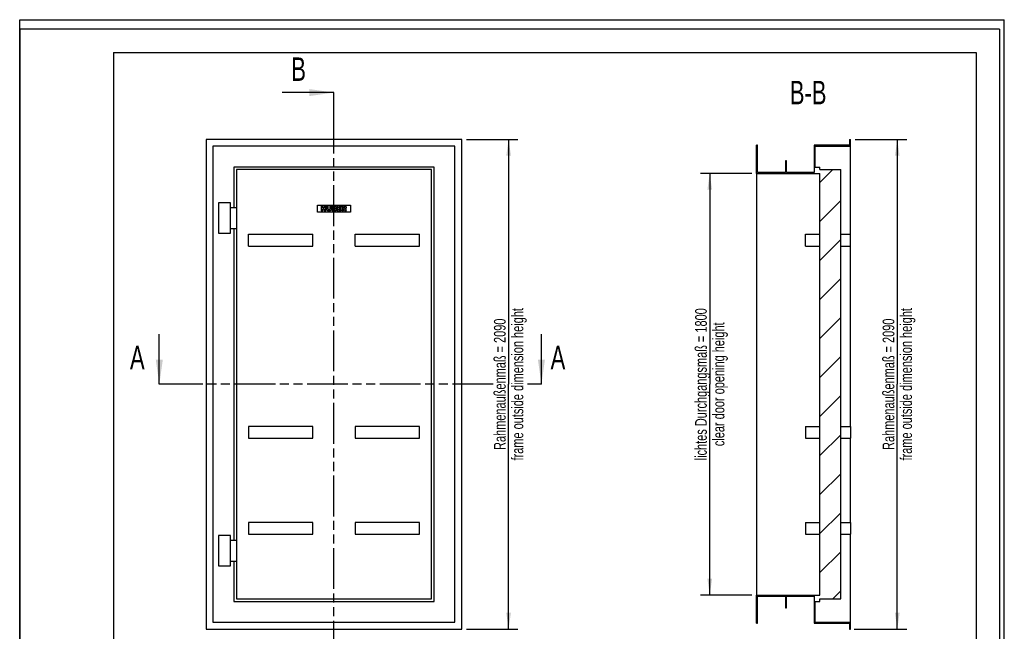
# Model space of a CAD drawing. Header units: millimetres. Extents: x 0 to 4200, y 0 to 5940.
# Tile 2 of 2: x 0 to 4200, y 3329 to 5940. Entities that reach past the tile are written whole.
import ezdxf

# ---------------------------------------------------------------- set-up
doc = ezdxf.new("R2010")
doc.units = ezdxf.units.MM
doc.header["$LTSCALE"] = 387.2
doc.linetypes.add('PHANTOM', pattern=[0.8, 0.45, -0.05, 0.1, -0.05, 0.1, -0.05])
doc.layers.get('0').update_dxf_attribs({"linetype": 'CONTINUOUS'})
for name, color, linetype in [('050_DIMENSIONING', 7, 'CONTINUOUS'), ('053_NOTES', 7, 'CONTINUOUS'), ('_KURVEN', 7, 'CONTINUOUS'), ('HATCHING_BL0', 7, 'CONTINUOUS'), ('HATCHING_BL1', 7, 'CONTINUOUS')]:
    doc.layers.add(name, color=color, linetype=linetype)
doc.styles.get("Standard").update_dxf_attribs({"font": 'txt', "width": 0.7})
doc.dimstyles.new('DIMSTYLE_1', dxfattribs={"dimtxt": 50, "dimasz": 70, "dimexe": 2, "dimexo": 1, "dimtad": 1, "dimtxsty": 'Standard', "dimblk": '_FILLED', "dimblk1": '_FILLED', "dimblk2": '_FILLED', "dimcen": 0.09, "dimazin": 2, "dimtp": 2, "dimtm": 2, "dimtfac": 1, "dimtofl": 0, "dimtmove": 0, "dimatfit": 3, "dimldrblk": '_FILLED', "dimfxl": 1, "dimtolj": 1, "dimarcsym": 0})
doc.dimstyles.new('DIMSTYLE_2', dxfattribs={"dimtxt": 50, "dimasz": 70, "dimexe": 2, "dimexo": 1, "dimtad": 1, "dimtxsty": 'Standard', "dimblk": '_FILLED', "dimblk1": '_FILLED', "dimblk2": '_FILLED', "dimcen": 0.09, "dimazin": 2, "dimtp": 1.2, "dimtm": 1.2, "dimtfac": 1, "dimtofl": 0, "dimtmove": 0, "dimatfit": 3, "dimldrblk": '_FILLED', "dimfxl": 1, "dimtolj": 1, "dimarcsym": 0})
doc.dimstyles.get("Standard").update_dxf_attribs({"dimtxt": 50, "dimasz": 70, "dimexe": 2, "dimexo": 1, "dimtad": 1, "dimtxsty": 'Standard', "dimblk": '_FILLED', "dimblk1": '_FILLED', "dimblk2": '_FILLED', "dimcen": 0.09, "dimazin": 2, "dimtol": 1, "dimtp": 0.01, "dimtm": 0.01, "dimtfac": 1, "dimtofl": 0, "dimtmove": 0, "dimatfit": 3, "dimldrblk": '_FILLED', "dimfxl": 1, "dimtolj": 1, "dimarcsym": 0})

# ---------------------------------------------------------------- blocks, each defined once
blk = doc.blocks.new('_FILLED')
at = {"color": 0, "linetype": 'ByBlock'}
blk.add_solid([(0, 0), (-1, 0.143), (-1, -0.143)], dxfattribs=at)
blk = doc.blocks.new('*D2')
at = {"layer": '050_DIMENSIONING', "color": 2, "linetype": 'Continuous', "transparency": 16777216}
for p, q in [((3563.5, 5428.9), (3783.5, 5428.9)), ((3743.5, 5428.9), (3743.5, 4383.9)), ((3743.5, 3338.9), (3743.5, 4383.9)), ((3559.5, 3338.9), (3783.5, 3338.9))]:
    blk.add_line(p, q, dxfattribs=at)
at = {"layer": '050_DIMENSIONING', "color": 2, "linetype": 'Continuous', "transparency": 16777216, "xscale": 70, "yscale": 70, "zscale": 70}
for p, rotation in [((3743.5, 5428.9), 90), ((3743.5, 3338.9), 270)]:
    blk.add_blockref('_FILLED', p, dxfattribs=dict(at, rotation=rotation))
at = {"layer": '050_DIMENSIONING', "color": 2, "linetype": 'Continuous', "transparency": 16777216, "insert": (3681, 4383.9), "char_height": 50, "width": 1560.714, "attachment_point": 2, "rotation": 90, "line_spacing_factor": 0.9}
blk.add_mtext('Rahmenaußenmaß = 2090\\Pframe outside dimension height', dxfattribs=at)
blk = doc.blocks.new('*D3')
at = {"layer": '050_DIMENSIONING', "color": 2, "linetype": 'Continuous', "transparency": 16777216}
for p, q in [((3123.5, 5283.9), (2903.5, 5283.9)), ((2943.5, 5283.9), (2943.5, 4383.9)), ((2943.5, 3483.9), (2943.5, 4383.9)), ((3123.5, 3483.9), (2903.5, 3483.9))]:
    blk.add_line(p, q, dxfattribs=at)
at = {"layer": '050_DIMENSIONING', "color": 2, "linetype": 'Continuous', "transparency": 16777216, "xscale": 70, "yscale": 70, "zscale": 70}
for p, rotation in [((2943.5, 5283.9), 90), ((2943.5, 3483.9), 270)]:
    blk.add_blockref('_FILLED', p, dxfattribs=dict(at, rotation=rotation))
at = {"layer": '050_DIMENSIONING', "color": 2, "linetype": 'Continuous', "transparency": 16777216, "insert": (2881, 4383.9), "char_height": 50, "width": 1493.571, "attachment_point": 2, "rotation": 90, "line_spacing_factor": 0.9}
blk.add_mtext('lichtes Durchgangsmaß = 1800\\Pclear door opening height', dxfattribs=at)
blk = doc.blocks.new('*D4')
at = {"layer": '050_DIMENSIONING', "color": 2, "linetype": 'Continuous', "transparency": 16777216}
for p, q in [((1905.5, 5428.9), (2125.5, 5428.9)), ((2085.5, 5428.9), (2085.5, 4383.9)), ((2085.5, 3338.9), (2085.5, 4383.9)), ((1905.5, 3338.9), (2125.5, 3338.9))]:
    blk.add_line(p, q, dxfattribs=at)
at = {"layer": '050_DIMENSIONING', "color": 2, "linetype": 'Continuous', "transparency": 16777216, "xscale": 70, "yscale": 70, "zscale": 70}
for p, rotation in [((2085.5, 5428.9), 90), ((2085.5, 3338.9), 270)]:
    blk.add_blockref('_FILLED', p, dxfattribs=dict(at, rotation=rotation))
at = {"layer": '050_DIMENSIONING', "color": 2, "linetype": 'Continuous', "transparency": 16777216, "insert": (2023, 4383.9), "char_height": 50, "width": 1560.714, "attachment_point": 2, "rotation": 90, "line_spacing_factor": 0.9}
blk.add_mtext('Rahmenaußenmaß = 2090\\Pframe outside dimension height', dxfattribs=at)
blk = doc.blocks.new('XSEC_FILLED')
at = {"color": 0, "linetype": 'ByBlock'}
blk.add_solid([(0, 0), (-1, 0.143), (-1, -0.143)], dxfattribs=at)
blk = doc.blocks.new('HATCHING_BL0', base_point=(1229.9, 4313.9))
at = {"layer": 'HATCHING_BL0', "color": 7, "linetype": 'PHANTOM'}
for p, q in [((1340.5, 5528.9), (1340.5, 5628.9)), ((1340.5, 3200.5), (1340.5, 5528.9)), ((1340.5, 2998.9), (1340.5, 3051.1))]:
    blk.add_line(p, q, dxfattribs=at)
at = {"layer": 'HATCHING_BL0', "color": 7, "linetype": 'Continuous', "char_height": 100, "width": 117.857, "attachment_point": 1, "line_spacing_factor": 0.9}
for insert in [(1158.6, 5778.9), (1158.6, 2948.9)]:
    blk.add_mtext('B', dxfattribs=dict(at, insert=insert))
at = {"layer": 'HATCHING_BL0', "color": 7, "linetype": 'Continuous'}
for points in [[(1340.5, 5628.9), (1119.4, 5628.9)], [(1340.5, 2998.9), (1119.4, 2998.9)]]:
    blk.add_leader(points, dimstyle='Standard', override={"dimasz": 105, "dimtad": 0, "dimldrblk": 'XSEC_FILLED'}, dxfattribs=at)
blk = doc.blocks.new('HATCHING_BL1', base_point=(1410.5, 4491))
at = {"layer": 'HATCHING_BL1', "color": 7, "linetype": 'PHANTOM'}
for p, q in [((695.5, 4383.9), (595.5, 4383.9)), ((2019.9, 4383.9), (695.5, 4383.9)), ((2225.5, 4383.9), (2166.7, 4383.9))]:
    blk.add_line(p, q, dxfattribs=at)
at = {"layer": 'HATCHING_BL1', "color": 7, "linetype": 'Continuous', "char_height": 100, "width": 128.571, "attachment_point": 1, "line_spacing_factor": 0.9}
for insert in [(470.5, 4548.1), (2264.8, 4548.1)]:
    blk.add_mtext('A', dxfattribs=dict(at, insert=insert))
at = {"layer": 'HATCHING_BL1', "color": 7, "linetype": 'Continuous'}
for points in [[(595.5, 4383.9), (595.5, 4598.1)], [(2225.5, 4383.9), (2225.5, 4598.1)]]:
    blk.add_leader(points, dimstyle='Standard', override={"dimasz": 105, "dimtad": 0, "dimldrblk": 'XSEC_FILLED'}, dxfattribs=at)

msp = doc.modelspace()

# ---------------------------------------------------------------- hatches: boundary and pattern name
at = {"linetype": 'Continuous'}
h = msp.add_hatch(dxfattribs=at)
h.set_pattern_fill('B', color=2, scale=117.760475, angle=45, style=0, pattern_type=0)
h.set_pattern_definition([(45, (0, 0), (-83.2692, 83.2692), [])])
edge = h.paths.add_edge_path()
edge.add_line((3413.518, 3483.875), (3413.518, 5283.875))
edge.add_line((3143.518, 5283.875), (3413.518, 5283.875))
edge.add_line((3143.518, 5283.875), (3143.518, 5403.875))
edge.add_line((3147.518, 5403.875), (3143.518, 5403.875))
edge.add_line((3147.518, 5287.875), (3147.518, 5403.875))
edge.add_line((3266.518, 5287.875), (3147.518, 5287.875))
edge.add_line((3266.518, 5337.875), (3266.518, 5287.875))
edge.add_line((3270.518, 5337.875), (3266.518, 5337.875))
edge.add_line((3270.518, 5287.875), (3270.518, 5337.875))
edge.add_line((3389.518, 5287.875), (3270.518, 5287.875))
edge.add_line((3389.518, 5403.875), (3389.518, 5287.875))
edge.add_line((3539.518, 5403.875), (3389.518, 5403.875))
edge.add_line((3539.518, 5428.875), (3539.518, 5403.875))
edge.add_line((3539.518, 5428.875), (3543.518, 5428.875))
edge.add_line((3543.518, 5399.875), (3543.518, 5428.875))
edge.add_line((3393.518, 5399.875), (3543.518, 5399.875))
edge.add_line((3393.518, 5310.875), (3393.518, 5399.875))
edge.add_line((3393.518, 5310.875), (3413.518, 5310.875))
edge.add_line((3413.518, 5299.875), (3413.518, 5310.875))
edge.add_line((3413.518, 5299.875), (3502.518, 5299.875))
edge.add_line((3502.518, 3467.875), (3502.518, 5299.875))
edge.add_line((3413.518, 3467.875), (3502.518, 3467.875))
edge.add_line((3413.518, 3456.875), (3413.518, 3467.875))
edge.add_line((3393.518, 3456.875), (3413.518, 3456.875))
edge.add_line((3393.518, 3367.875), (3393.518, 3456.875))
edge.add_line((3393.518, 3367.875), (3543.518, 3367.875))
edge.add_line((3543.518, 3338.875), (3543.518, 3367.875))
edge.add_line((3539.518, 3338.875), (3543.518, 3338.875))
edge.add_line((3539.518, 3363.875), (3539.518, 3338.875))
edge.add_line((3389.518, 3363.875), (3539.518, 3363.875))
edge.add_line((3389.518, 3479.875), (3389.518, 3363.875))
edge.add_line((3270.518, 3479.875), (3389.518, 3479.875))
edge.add_line((3270.518, 3429.875), (3270.518, 3479.875))
edge.add_line((3266.518, 3429.875), (3270.518, 3429.875))
edge.add_line((3266.518, 3479.875), (3266.518, 3429.875))
edge.add_line((3147.518, 3479.875), (3266.518, 3479.875))
edge.add_line((3147.518, 3363.875), (3147.518, 3479.875))
edge.add_line((3143.518, 3363.875), (3147.518, 3363.875))
edge.add_line((3143.518, 3363.875), (3143.518, 3483.875))
edge.add_line((3143.518, 3483.875), (3413.518, 3483.875))

# ---------------------------------------------------------------- linework, layer by layer
at = {"color": 7, "linetype": 'Continuous'}
for p, q in [((0, 5940), (4200, 5940)), ((0, 0), (0, 5940)), ((0, 5940), (4200, 5940)), ((0, 0), (0, 5940)), ((4200, 0), (4200, 5940)), ((4200, 0), (4200, 5940)), ((795.529, 5428.875), (795.529, 3338.875)), ((1885.529, 5428.875), (795.529, 5428.875)), ((1885.529, 3338.875), (1885.529, 5428.875)), ((3539.518, 5428.875), (3543.518, 5428.875)), ((3539.518, 5428.875), (3539.518, 5403.875)), ((3543.518, 5399.875), (3543.518, 5428.875)), ((824.529, 5399.875), (824.529, 3367.875)), ((1856.529, 5399.875), (824.529, 5399.875)), ((1856.529, 3367.875), (1856.529, 5399.875)), ((3143.518, 5283.875), (3143.518, 5403.875)), ((3147.518, 5403.875), (3143.518, 5403.875)), ((3147.518, 5287.875), (3147.518, 5403.875)), ((3539.518, 5403.875), (3389.518, 5403.875)), ((3389.518, 5403.875), (3389.518, 5287.875)), ((3393.518, 5399.875), (3543.518, 5399.875)), ((3393.518, 5310.875), (3393.518, 5399.875)), ((3543.518, 5023.875), (3543.518, 5399.875)), ((3266.518, 5337.875), (3266.518, 5287.875)), ((3270.518, 5337.875), (3266.518, 5337.875)), ((3270.518, 5287.875), (3270.518, 5337.875)), ((1767.529, 5310.875), (913.529, 5310.875)), ((913.529, 5310.875), (913.529, 5138.875)), ((1756.529, 5299.875), (924.529, 5299.875)), ((924.529, 5299.875), (924.529, 3467.875)), ((1756.529, 3467.875), (1756.529, 5299.875)), ((1767.529, 3456.875), (1767.529, 5310.875)), ((3393.518, 5310.875), (3413.518, 5310.875)), ((3413.518, 5299.875), (3413.518, 5310.875)), ((3413.518, 5299.875), (3502.518, 5299.875)), ((3502.518, 3467.875), (3502.518, 5299.875)), ((3143.518, 5283.875), (3143.518, 3483.875)), ((3143.518, 5283.875), (3413.518, 5283.875)), ((3266.518, 5287.875), (3147.518, 5287.875)), ((3389.518, 5287.875), (3270.518, 5287.875)), ((3413.518, 3483.875), (3413.518, 5283.875)), ((898.529, 5158.875), (848.529, 5158.875)), ((848.529, 5158.875), (848.529, 5028.875)), ((898.529, 5028.875), (898.529, 5158.875)), ((898.529, 5138.875), (924.529, 5138.875)), ((898.529, 5048.875), (924.529, 5048.875)), ((913.529, 5048.875), (913.529, 3718.875)), ((848.529, 5028.875), (898.529, 5028.875)), ((975.529, 4973.875), (975.529, 5023.875)), ((975.529, 5023.875), (1250.529, 5023.875)), ((1250.529, 4973.875), (1250.529, 5023.875)), ((1430.529, 4973.875), (1430.529, 5023.875)), ((1430.529, 5023.875), (1705.529, 5023.875)), ((1705.529, 4973.875), (1705.529, 5023.875)), ((3352.518, 5023.875), (3413.518, 5023.875)), ((3352.518, 4973.875), (3352.518, 5023.875)), ((3502.518, 5023.875), (3543.518, 5023.875)), ((3543.518, 4973.875), (3543.518, 5023.875)), ((975.529, 4973.875), (1250.529, 4973.875)), ((1430.529, 4973.875), (1705.529, 4973.875)), ((3352.518, 4973.875), (3413.518, 4973.875)), ((3502.518, 4973.875), (3543.518, 4973.875)), ((3543.518, 4203.875), (3543.518, 4973.875)), ((975.529, 4203.875), (975.529, 4153.875)), ((1250.529, 4203.875), (975.529, 4203.875)), ((1250.529, 4153.875), (1250.529, 4203.875)), ((1705.529, 4203.875), (1430.529, 4203.875)), ((1430.529, 4203.875), (1430.529, 4153.875)), ((1705.529, 4153.875), (1705.529, 4203.875)), ((3352.518, 4203.875), (3352.518, 4153.875)), ((3352.518, 4203.875), (3413.518, 4203.875)), ((3502.518, 4203.875), (3543.518, 4203.875)), ((3543.518, 4203.875), (3543.518, 4153.875)), ((975.529, 4153.875), (1250.529, 4153.875)), ((1430.529, 4153.875), (1705.529, 4153.875)), ((3352.518, 4153.875), (3413.518, 4153.875)), ((3502.518, 4153.875), (3543.518, 4153.875)), ((3543.518, 3793.875), (3543.518, 4153.875)), ((975.529, 3793.875), (975.529, 3743.875)), ((1250.529, 3793.875), (975.529, 3793.875)), ((1250.529, 3743.875), (1250.529, 3793.875)), ((1705.529, 3793.875), (1430.529, 3793.875)), ((1430.529, 3793.875), (1430.529, 3743.875)), ((1705.529, 3743.875), (1705.529, 3793.875)), ((3352.518, 3793.875), (3352.518, 3743.875)), ((3352.518, 3793.875), (3413.518, 3793.875)), ((3502.518, 3793.875), (3543.518, 3793.875)), ((3543.518, 3793.875), (3543.518, 3743.875)), ((898.529, 3738.875), (848.529, 3738.875)), ((848.529, 3738.875), (848.529, 3608.875)), ((898.529, 3608.875), (898.529, 3738.875)), ((975.529, 3743.875), (1250.529, 3743.875)), ((1430.529, 3743.875), (1705.529, 3743.875)), ((3352.518, 3743.875), (3413.518, 3743.875)), ((3502.518, 3743.875), (3543.518, 3743.875)), ((3543.518, 3367.875), (3543.518, 3743.875)), ((898.529, 3718.875), (924.529, 3718.875)), ((898.529, 3628.875), (924.529, 3628.875)), ((913.529, 3628.875), (913.529, 3456.875)), ((848.529, 3608.875), (898.529, 3608.875)), ((913.529, 3456.875), (1767.529, 3456.875)), ((924.529, 3467.875), (1756.529, 3467.875)), ((3143.518, 3363.875), (3143.518, 3483.875)), ((3143.518, 3483.875), (3413.518, 3483.875)), ((3147.518, 3363.875), (3147.518, 3479.875)), ((3147.518, 3479.875), (3266.518, 3479.875)), ((3266.518, 3479.875), (3266.518, 3429.875)), ((3270.518, 3479.875), (3389.518, 3479.875)), ((3270.518, 3429.875), (3270.518, 3479.875)), ((3389.518, 3479.875), (3389.518, 3363.875)), ((3393.518, 3367.875), (3393.518, 3456.875)), ((3393.518, 3456.875), (3413.518, 3456.875)), ((3413.518, 3467.875), (3502.518, 3467.875)), ((3413.518, 3456.875), (3413.518, 3467.875)), ((3266.518, 3429.875), (3270.518, 3429.875)), ((824.529, 3367.875), (1856.529, 3367.875)), ((3143.518, 3363.875), (3147.518, 3363.875)), ((3389.518, 3363.875), (3539.518, 3363.875)), ((3393.518, 3367.875), (3543.518, 3367.875)), ((3539.518, 3363.875), (3539.518, 3338.875)), ((3543.518, 3338.875), (3543.518, 3367.875)), ((795.529, 3338.875), (1885.529, 3338.875)), ((3539.518, 3338.875), (3543.518, 3338.875))]:
    msp.add_line(p, q, dxfattribs=at)
at = {"color": 3, "linetype": 'Continuous'}
for p, q in [((0, 5900), (0, 2970)), ((4180, 5900), (0, 5900)), ((4180, 5900), (4180, 0))]:
    msp.add_line(p, q, dxfattribs=at)
at = {"color": 5, "linetype": 'Continuous'}
for p, q in [((400, 5800), (4080, 5800)), ((400, 5800), (400, 100)), ((4080, 5800), (4080, 100))]:
    msp.add_line(p, q, dxfattribs=at)
at = {"layer": '_KURVEN', "color": 4, "linetype": 'Continuous'}
for p, q in [((1270.529, 5118.875), (1270.529, 5148.875)), ((1270.529, 5148.875), (1410.529, 5148.875)), ((1292.616, 5143.875), (1286.436, 5143.875)), ((1286.436, 5143.875), (1286.436, 5123.875)), ((1292.616, 5136.876), (1292.616, 5143.875)), ((1299.369, 5136.876), (1292.616, 5136.876)), ((1292.616, 5131.965), (1299.369, 5131.965)), ((1292.616, 5123.875), (1292.616, 5131.965)), ((1299.369, 5143.875), (1299.369, 5136.876)), ((1305.577, 5143.875), (1299.369, 5143.875)), ((1299.369, 5131.965), (1299.369, 5123.875)), ((1305.577, 5123.875), (1305.577, 5143.875)), ((1309.697, 5143.875), (1309.697, 5131.951)), ((1315.863, 5143.875), (1309.697, 5143.875)), ((1315.863, 5131.665), (1315.863, 5143.875)), ((1328.865, 5143.875), (1322.698, 5143.875)), ((1322.698, 5143.875), (1322.698, 5131.665)), ((1328.865, 5131.951), (1328.865, 5143.875)), ((1344.54, 5143.875), (1332.971, 5143.875)), ((1332.971, 5143.875), (1332.971, 5123.875)), ((1339.206, 5139.823), (1341.934, 5139.823)), ((1339.206, 5136.03), (1339.206, 5139.823)), ((1341.893, 5136.03), (1339.206, 5136.03)), ((1339.206, 5132.224), (1342.344, 5132.224)), ((1339.206, 5128.172), (1339.206, 5132.224)), ((1342.357, 5128.172), (1339.206, 5128.172)), ((1371.239, 5143.875), (1354.676, 5143.875)), ((1354.676, 5143.875), (1354.676, 5123.875)), ((1360.87, 5139.605), (1371.239, 5139.605)), ((1360.87, 5136.426), (1360.87, 5139.605)), ((1370.488, 5136.426), (1360.87, 5136.426)), ((1360.87, 5132.347), (1370.488, 5132.347)), ((1360.87, 5128.404), (1360.87, 5132.347)), ((1371.539, 5128.404), (1360.87, 5128.404)), ((1370.488, 5132.347), (1370.488, 5136.426)), ((1371.239, 5139.605), (1371.239, 5143.875)), ((1371.539, 5123.875), (1371.539, 5128.404)), ((1374.949, 5143.875), (1374.949, 5123.875)), ((1385.249, 5143.875), (1374.949, 5143.875)), ((1381.157, 5139.836), (1383.872, 5139.836)), ((1381.157, 5135.771), (1381.157, 5139.836)), ((1383.762, 5135.771), (1381.157, 5135.771)), ((1381.157, 5131.992), (1381.702, 5131.992)), ((1381.157, 5123.875), (1381.157, 5131.992)), ((1384.335, 5129.987), (1387.637, 5123.875)), ((1394.622, 5123.875), (1391.62, 5129.659)), ((1410.529, 5148.875), (1410.529, 5118.875)), ((1410.529, 5118.875), (1270.529, 5118.875)), ((1286.436, 5123.875), (1292.616, 5123.875)), ((1299.369, 5123.875), (1305.577, 5123.875)), ((1332.971, 5123.875), (1343.64, 5123.875)), ((1354.676, 5123.875), (1371.539, 5123.875)), ((1374.949, 5123.875), (1381.157, 5123.875)), ((1387.637, 5123.875), (1394.622, 5123.875))]:
    msp.add_line(p, q, dxfattribs=at)
for points in [[(1310.268, 5128.567), (1309.888, 5129.85), (1309.697, 5130.969), (1309.697, 5131.951)], [(1311.583, 5126.265), (1310.938, 5127.012), (1310.502, 5127.776), (1310.268, 5128.567)], [(1313.706, 5124.54), (1312.93, 5124.952), (1312.221, 5125.525), (1311.583, 5126.265)], [(1316.586, 5123.738), (1315.44, 5123.875), (1314.472, 5124.134), (1313.706, 5124.54)], [(1315.863, 5131.665), (1315.863, 5130.573), (1316.163, 5129.727), (1316.764, 5129.113)], [(1316.764, 5129.113), (1317.364, 5128.5), (1318.21, 5128.199), (1319.288, 5128.199)], [(1319.288, 5128.199), (1320.352, 5128.199), (1321.184, 5128.5), (1321.784, 5129.1)], [(1324.099, 5124.201), (1322.903, 5123.766), (1321.457, 5123.534), (1319.779, 5123.534)], [(1321.784, 5129.1), (1322.384, 5129.7), (1322.698, 5130.56), (1322.698, 5131.665)], [(1326.573, 5125.853), (1325.781, 5125.062), (1324.963, 5124.516), (1324.099, 5124.201)], [(1328.305, 5128.609), (1327.937, 5127.558), (1327.364, 5126.644), (1326.573, 5125.853)], [(1328.865, 5131.951), (1328.865, 5130.764), (1328.674, 5129.659), (1328.305, 5128.609)], [(1341.893, 5136.03), (1342.848, 5136.03), (1343.517, 5136.194), (1343.899, 5136.521)], [(1343.899, 5139.332), (1343.517, 5139.659), (1342.862, 5139.823), (1341.934, 5139.823)], [(1344.608, 5131.678), (1344.172, 5132.033), (1343.421, 5132.224), (1342.344, 5132.224)], [(1342.357, 5128.172), (1343.421, 5128.172), (1344.172, 5128.349), (1344.608, 5128.731)], [(1346.409, 5124.144), (1345.017, 5123.957), (1344.09, 5123.875), (1343.64, 5123.875)], [(1344.472, 5137.967), (1344.472, 5138.54), (1344.281, 5139.004), (1343.899, 5139.332)], [(1343.899, 5136.521), (1344.281, 5136.849), (1344.472, 5137.34), (1344.472, 5137.967)], [(1344.54, 5143.875), (1346.464, 5143.875), (1347.937, 5143.397), (1348.974, 5142.442)], [(1345.263, 5130.259), (1345.263, 5130.846), (1345.045, 5131.324), (1344.608, 5131.678)], [(1344.608, 5128.731), (1345.045, 5129.113), (1345.263, 5129.618), (1345.263, 5130.259)], [(1348.756, 5124.801), (1348.237, 5124.502), (1347.446, 5124.284), (1346.409, 5124.144)], [(1349.427, 5135.851), (1348.933, 5135.28), (1348.21, 5134.843), (1347.269, 5134.516)], [(1347.269, 5134.516), (1348.701, 5134.161), (1349.751, 5133.575), (1350.434, 5132.729)], [(1350.732, 5126.768), (1350.243, 5125.935), (1349.588, 5125.28), (1348.756, 5124.801)], [(1348.974, 5142.442), (1350.011, 5141.487), (1350.529, 5140.3), (1350.529, 5138.895)], [(1350.529, 5138.895), (1350.529, 5137.708), (1350.161, 5136.699), (1349.427, 5135.851)], [(1350.434, 5132.729), (1351.116, 5131.883), (1351.457, 5130.832), (1351.457, 5129.564)], [(1351.457, 5129.564), (1351.457, 5128.527), (1351.211, 5127.585), (1350.732, 5126.768)], [(1383.209, 5131.518), (1382.766, 5131.828), (1382.262, 5131.992), (1381.702, 5131.992)], [(1384.335, 5129.987), (1383.909, 5130.776), (1383.544, 5131.283), (1383.209, 5131.518)], [(1383.762, 5135.771), (1384.035, 5135.771), (1384.581, 5135.853), (1385.401, 5136.035)], [(1386.174, 5139.314), (1385.768, 5139.659), (1384.99, 5139.836), (1383.872, 5139.836)], [(1385.249, 5143.875), (1387.159, 5143.875), (1388.619, 5143.711), (1389.629, 5143.384)], [(1385.401, 5136.035), (1385.809, 5136.126), (1386.136, 5136.33), (1386.399, 5136.669)], [(1386.791, 5137.831), (1386.791, 5138.472), (1386.586, 5138.963), (1386.174, 5139.314)], [(1386.399, 5136.669), (1386.655, 5136.999), (1386.791, 5137.394), (1386.791, 5137.831)], [(1390.33, 5133.483), (1389.806, 5133.165), (1389.083, 5132.906), (1388.155, 5132.701)], [(1388.155, 5132.701), (1388.892, 5132.442), (1389.438, 5132.197), (1389.768, 5131.955)], [(1389.629, 5143.384), (1390.638, 5143.056), (1391.443, 5142.442), (1392.066, 5141.552)], [(1389.768, 5131.955), (1389.997, 5131.787), (1390.324, 5131.446), (1390.76, 5130.9)], [(1392.28, 5135.441), (1391.811, 5134.639), (1391.157, 5133.984), (1390.33, 5133.483)], [(1390.76, 5130.9), (1391.184, 5130.369), (1391.47, 5129.959), (1391.62, 5129.659)], [(1392.066, 5141.552), (1392.685, 5140.669), (1392.998, 5139.591), (1392.998, 5138.322)], [(1392.998, 5138.322), (1392.998, 5137.203), (1392.753, 5136.248), (1392.28, 5135.441)], [(1319.779, 5123.534), (1318.796, 5123.534), (1317.732, 5123.602), (1316.586, 5123.738)]]:
    msp.add_open_spline(points, degree=3, dxfattribs=at)

# ---------------------------------------------------------------- block references
at = {"layer": 'HATCHING_BL0'}
msp.add_blockref('HATCHING_BL0', (1229.941, 4313.875), dxfattribs=at)
at = {"layer": 'HATCHING_BL1'}
msp.add_blockref('HATCHING_BL1', (1410.529, 4490.987), dxfattribs=at)

# ---------------------------------------------------------------- texts
at = {"layer": '053_NOTES', "color": 2, "linetype": 'Continuous', "insert": (3441.354, 5678.875), "char_height": 100, "width": 342.85714, "attachment_point": 3, "line_spacing_factor": 0.9}
msp.add_mtext('B-B', dxfattribs=at)

# ---------------------------------------------------------------- dimensions: what is measured, and where the dimension line sits
at = {"layer": '050_DIMENSIONING', "color": 2, "linetype": 'Continuous'}
for base, p1, p2, angle, text, dimstyle, picture, middle in [((2085.529, 5428.875), (1904.529, 3338.875), (1904.529, 5428.875), 90, 'Rahmenaußenmaß = <>\\Pframe outside dimension height', 'DIMSTYLE_1', '*D4', (2085.529, 4383.875)), ((3743.518, 3338.875), (3562.518, 5428.875), (3558.518, 3338.875), 270, 'Rahmenaußenmaß = <>\\Pframe outside dimension height', 'DIMSTYLE_1', '*D2', (3743.518, 4383.875)), ((2943.518, 5283.875), (3124.518, 3483.875), (3124.518, 5283.875), 90, 'lichtes Durchgangsmaß = <>\\Pclear door opening height', 'DIMSTYLE_2', '*D3', (2943.518, 4383.875))]:
    dim = msp.add_linear_dim(base=base, p1=p1, p2=p2, angle=angle, text=text, dimstyle=dimstyle, dxfattribs=at)
    dim.commit()
    dim.dimension.update_dxf_attribs({"geometry": picture, "text_midpoint": middle, "dimtype": 160})

doc.saveas('drawing.dxf')
